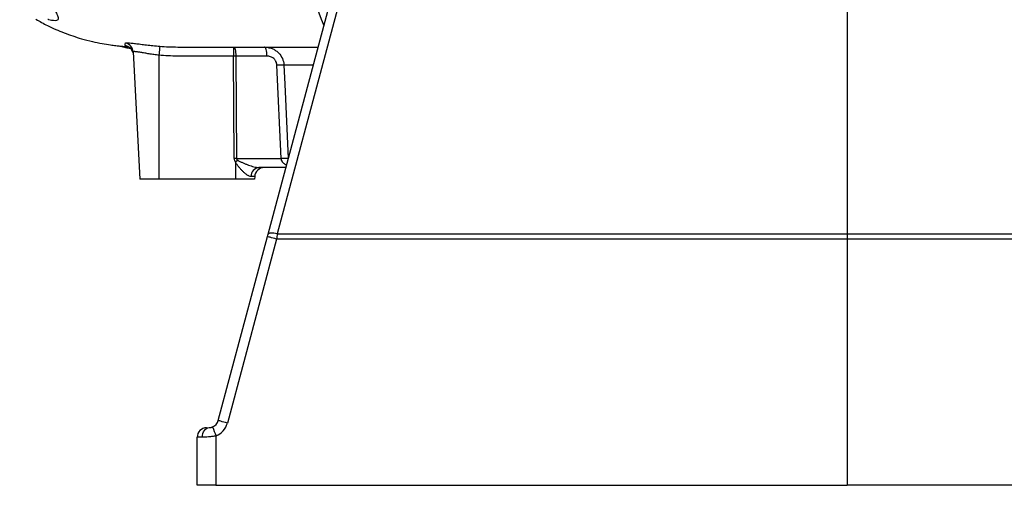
# Model space of a CAD drawing. Header units: millimetres. Extents: x 5667 to 11589, y 2048 to 15393.
# Tile 1 of 9: x 6053 to 8628, y 2048 to 3264. Entities that reach past the tile are written whole.
import ezdxf

# ---------------------------------------------------------------- set-up
doc = ezdxf.new("R2010")
doc.units = ezdxf.units.MM
doc.header["$LTSCALE"] = 5

msp = doc.modelspace()

# ---------------------------------------------------------------- linework, layer by layer
at = {"color": 7, "linetype": 'Continuous', "lineweight": 25}
for p, q in [((6702.8, 2704.6), (7235.5, 4693)), ((8217.2, 3980.7), (8217.2, 2704.7)), ((6331.8, 3195.9), (6330.4, 3196.1)), ((6611.9, 3193.2), (6693.1, 3193.2)), ((6611.9, 3193.2), (6611.9, 3169.5)), ((6693.1, 3193.2), (6702.3, 3191.6)), ((6349.8, 3180.3), (6367.2, 2848.2)), ((6417.2, 3171.6), (6417.2, 2848.2)), ((6613.7, 2901.9), (6611.9, 3169.5)), ((6699.6, 3169.5), (6618.3, 3169.5)), ((6618.3, 3169.5), (6620.2, 2901.9)), ((6737, 2901.9), (6725.6, 3145.8)), ((6617.2, 2892.7), (6617.2, 2848.2)), ((6620.2, 2901.9), (6737, 2901.9)), ((6749.3, 2878.2), (6678.6, 2878.2)), ((6417.2, 2848.2), (6367.2, 2848.2)), ((6617.2, 2848.2), (6417.2, 2848.2)), ((6667.2, 2848.2), (6617.2, 2848.2)), ((6667.5, 2854.5), (6658.2, 2854.5)), ((6667.5, 2854.5), (6667.2, 2848.2)), ((6572.3, 2217.3), (6701, 2697.9)), ((6724.7, 2691.4), (6596, 2210.8)), ((8217.2, 2691.5), (6724.7, 2691.4)), ((9709.6, 2691.4), (8217.2, 2691.5)), ((8217.2, 2691.5), (8217.2, 2048.2)), ((6541.7, 2198.7), (6548.5, 2198.8)), ((6530.8, 2173.8), (6517.2, 2173.7)), ((6517.2, 2048.2), (6517.2, 2173.7)), ((6566.3, 2177.4), (6566.3, 2048.2)), ((6566.3, 2048.2), (6517.2, 2048.2)), ((6566.3, 2048.2), (8217.2, 2048.2)), ((9868, 2048.2), (8217.2, 2048.2))]:
    msp.add_line(p, q, dxfattribs=at)
at = {"color": 8, "linetype": 'Continuous', "lineweight": 25}
for q in [(6755.7, 2901.9), (6755.4, 2900.8)]:
    msp.add_line((6755.3, 2901.9), q, dxfattribs=at)
at = {"color": 7, "linetype": 'Continuous', "lineweight": 25, "flags": 128}
for points in [[(7259, 4693.2), (7246.5, 4646.5), (7196.5, 4459.7), (6996.4, 3712.3), (6726.5, 2704.8)], [(6419.2, 3195.2), (6419.1, 3194.6), (6419, 3193.2), (6418.8, 3191), (6418.6, 3188.1), (6418.2, 3184.6), (6417.9, 3180.5), (6417.5, 3176.2), (6417.2, 3171.6)], [(6611.9, 3193.2), (6613.1, 3192.8), (6614.3, 3191.5), (6615.3, 3189.3), (6616.3, 3186.4), (6617.1, 3182.8), (6617.7, 3178.7), (6618.1, 3174.2), (6618.3, 3169.5)], [(6699.6, 3169.5), (6699.4, 3174.2), (6699, 3178.7), (6698.3, 3182.8), (6697.5, 3186.4), (6696.6, 3189.3), (6695.5, 3191.5), (6694.3, 3192.8), (6693.1, 3193.2)], [(6349.3, 3178.4), (6349.5, 3177.6), (6350.1, 3173.2)], [(6743.8, 3145.8), (6746.2, 3095.9), (6755.3, 2901.9)], [(6617.2, 2892.7), (6618, 2893.3), (6618.8, 2893.9), (6619.5, 2894.4), (6620.3, 2895), (6621.1, 2895.6), (6621.9, 2896.2), (6622.7, 2896.7), (6623.4, 2897.3)], [(6726.5, 2704.8), (6722.1, 2705.8), (6717.8, 2706.5), (6713.8, 2706.9), (6710.3, 2707), (6707.3, 2706.8), (6705, 2706.4), (6703.5, 2705.6), (6702.8, 2704.6)], [(6726.5, 2704.8), (6802.8, 2704.8), (7202.8, 2704.7), (7602.7, 2704.7), (8217.2, 2704.7)], [(8217.2, 2704.7), (8317.1, 2704.7), (8717.1, 2704.7), (9117, 2704.7), (9707.8, 2704.8)], [(6724.7, 2691.4), (6720.1, 2692.7), (6715.6, 2693.9), (6711.5, 2695), (6707.9, 2696), (6705, 2696.8), (6702.8, 2697.4), (6701.5, 2697.8), (6701, 2697.9)], [(6596, 2210.8), (6591.3, 2212.1), (6586.9, 2213.3), (6582.8, 2214.4), (6579.2, 2215.4), (6576.2, 2216.2), (6574, 2216.8), (6572.7, 2217.2), (6572.3, 2217.3)], [(6530.8, 2173.8), (6531.1, 2178.6), (6532.1, 2183.3), (6533.7, 2187.6), (6535.9, 2191.3), (6538.6, 2194.5), (6541.7, 2196.8), (6545, 2198.2), (6548.5, 2198.8)]]:
    msp.add_lwpolyline(points, dxfattribs=at)
at = {"color": 7, "linetype": 'Continuous', "lineweight": 25}
for centre, radius, start, end in [((8217.2, 3798.2), 1475, 180, 201.8483), ((6324.8, 3179), 25, 3.0307, 79.0351), ((6615.1, 2706.4), 463.2, 89.6004, 90.3996), ((6734.7, 3001.5), 144.6, 86.3836, 93.6164), ((6616.9, 2438.7), 463.2, 89.6004, 90.3996), ((6746.2, 2759.3), 143, 86.3381, 93.6619), ((6681, 2855.6), 22.8, 95.9828, 182.606), ((6692.5, 2853.2), 25, 90, 177), ((6548.1, 2223.8), 25, 291.8507, 345.0022), ((6542.2, 2173.7), 25, 91, 180), ((6919.3, 2325.6), 382.8, 199.0573, 202.7759), ((6547.7, 2223.8), 50, 291.8507, 345.0022)]:
    msp.add_arc(centre, radius, start, end, dxfattribs=at)
at = {"color": 8, "linetype": 'Continuous', "lineweight": 25}
msp.add_arc((6325.2, 3171.9), 25, 14.9604, 83.4602, dxfattribs=at)
at = {"color": 7, "linetype": 'Continuous', "lineweight": 25}
for centre, major_axis, ratio, start_param, end_param in [((6807.1, 2904.5), (193.4, 2.7), 0.25811, 3.13976, 3.327145), ((6807.1, 2903.2), (187, 1.3), 0.133521, 3.140673, 3.328058)]:
    msp.add_ellipse(centre, major_axis=major_axis, ratio=ratio, start_param=start_param, end_param=end_param, dxfattribs=at)
at = {"color": 8, "linetype": 'Continuous', "lineweight": 25}
for points, knots in [([(6055, 3733.2), (6054.8, 3720.7), (6054.2, 3695.8), (6053, 3658.7), (6052.9, 3622.1), (6054.6, 3584.8), (6058, 3547.6), (6063.2, 3510.4), (6070.2, 3475), (6078.4, 3442.2), (6087.5, 3412.4), (6097.3, 3385.3), (6107.7, 3360.5), (6118.1, 3338.6), (6128, 3319.7), (6137, 3303.4), (6144.9, 3289.5), (6150.2, 3279.4), (6152.9, 3272.4), (6153.8, 3267.7), (6152.8, 3264.3), (6149.4, 3261.9), (6141.8, 3261.7), (6133.5, 3263), (6127.6, 3265), (6126.9, 3265.2)], [0, 0, 0, 0, 0.043967, 0.087931, 0.132872, 0.177814, 0.227769, 0.277727, 0.329297, 0.380872, 0.429449, 0.47803, 0.527725, 0.577422, 0.624016, 0.670606, 0.718311, 0.766, 0.797826, 0.829647, 0.862278, 0.894907, 0.944094, 0.994071, 1, 1, 1, 1]), ([(6330.4, 3196.1), (6330.3, 3196.1), (6328.2, 3196.4), (6328.1, 3196.6), (6328, 3196.7)], [0, 0, 0, 0, 0.05749, 1, 1, 1, 1]), ([(6702.3, 3191.6), (6705.3, 3191.2), (6711.2, 3190.6), (6719.4, 3186.3), (6729.3, 3179.3), (6738.7, 3167.6), (6743.1, 3154.8), (6743.7, 3147.6), (6743.8, 3145.8)], [0, 0, 0, 0, 0.1305519, 0.2669446, 0.4079648, 0.6745379, 0.9220429, 1, 1, 1, 1]), ([(6821, 3145.8), (6812, 3145.8), (6791.7, 3145.8), (6770.6, 3145.8), (6754.2, 3145.8), (6747.3, 3145.8), (6743.8, 3145.8)], [0, 0, 0, 0, 0.254232, 0.577104, 0.788552, 1, 1, 1, 1]), ([(6751, 2884.5), (6749.7, 2885.1), (6745.6, 2886.7), (6741.8, 2890.7), (6738.6, 2895.6), (6737.4, 2898.8), (6737.1, 2901.4), (6737, 2901.9)], [0, 0, 0, 0, 0.188856, 0.579356, 0.680212, 0.933164, 1, 1, 1, 1])]:
    msp.add_open_spline(points, degree=3, knots=knots, dxfattribs=at)
at = {"color": 7, "linetype": 'Continuous', "lineweight": 25}
for points, knots in [([(6095.3, 3265.8), (6105.3, 3260.1), (6129.1, 3246.7), (6169, 3229.7), (6208.6, 3216.2), (6242, 3207.5), (6267.4, 3202.2), (6287.9, 3198.9), (6303.7, 3196.9), (6316.3, 3195.5), (6327.5, 3194.6), (6333.9, 3194.2), (6336.3, 3194.1), (6336.5, 3194.1)], [0, 0, 0, 0, 0.132054, 0.314941, 0.499298, 0.613846, 0.713728, 0.799008, 0.853468, 0.899914, 0.943978, 0.994334, 1, 1, 1, 1]), ([(6314.9, 3195.7), (6315.9, 3195.5), (6320.2, 3194.4), (6327.1, 3192.8), (6335.3, 3191), (6340.5, 3189.8), (6343, 3189.3)], [0, 0, 0, 0, 0.107621, 0.427646, 0.723197, 1, 1, 1, 1]), ([(6328, 3196.7), (6328.2, 3197.4), (6328.5, 3198.2), (6329, 3200.4), (6329.3, 3201.7), (6329.6, 3203.5)], [0, 0, 0, 0, 0.5, 0.5, 1, 1, 1, 1]), ([(6329.6, 3203.5), (6329.6, 3203.8), (6330.2, 3204), (6332, 3204.2), (6332.7, 3204.2), (6334.4, 3204.2), (6335.4, 3204.2), (6338.8, 3204), (6341.5, 3203.8), (6346.3, 3203.3), (6348.1, 3203.2), (6351.8, 3202.7), (6353.7, 3202.5), (6359.9, 3201.8), (6364.3, 3201.2), (6371.7, 3200.3), (6374.2, 3200), (6379.3, 3199.4), (6381.9, 3199), (6387.3, 3198.4), (6390.1, 3198.1), (6395.7, 3197.4), (6398.6, 3197.1), (6407.3, 3196.2), (6413.2, 3195.7), (6419.2, 3195.2)], [0, 0, 0, 0, 0.125, 0.125, 0.1875, 0.1875, 0.25, 0.25, 0.375, 0.375, 0.4375, 0.4375, 0.5, 0.5, 0.625, 0.625, 0.6875, 0.6875, 0.75, 0.75, 0.8125, 0.8125, 0.875, 0.875, 1, 1, 1, 1]), ([(6331.7, 3195.9), (6331.6, 3195.9), (6331.6, 3196), (6332.2, 3195.8), (6333.6, 3195.4), (6336, 3194.5), (6339, 3192.8), (6342.4, 3190.2), (6345.6, 3186.5), (6348.1, 3182.5), (6348.9, 3179.5), (6349.2, 3178.3)], [0, 0, 0, 0, 0.076929, 0.18418, 0.274213, 0.363311, 0.470551, 0.596559, 0.736539, 0.891598, 1, 1, 1, 1]), ([(6419.2, 3195.2), (6427, 3194.5), (6434.9, 3194), (6450.6, 3193.4), (6458.5, 3193.2), (6466.3, 3193.2)], [0, 0, 0, 0, 0.5, 0.5, 1, 1, 1, 1]), ([(6466.3, 3193.2), (6466.3, 3193.2), (6466.3, 3193.2), (6466.3, 3193.2), (6483, 3193.2), (6499.7, 3193.2), (6516.3, 3193.2), (6548.2, 3193.2), (6580, 3193.2), (6611.9, 3193.2)], [-0.00000006, -0.00000006, -0.00000006, -0.00000006, 0, 0, 0, 0.01, 0.01, 0.01, 0.02910736, 0.02910736, 0.02910736, 0.02910736]), ([(6693.1, 3193.2), (6696.8, 3193.2), (6704.1, 3193.2), (6720.3, 3193.2), (6741.2, 3193.2), (6767.9, 3193.2), (6798.2, 3193.2), (6822, 3193.2), (6833.7, 3193.2)], [0, 0, 0, 0, 0.149946, 0.300225, 0.476679, 0.653269, 0.829723, 1, 1, 1, 1]), ([(6417.2, 3171.6), (6412.7, 3172.1), (6408.3, 3172.6), (6401.9, 3173.6), (6399.7, 3173.9), (6395.5, 3174.5), (6393.4, 3174.9), (6387.4, 3175.9), (6383.5, 3176.5), (6376.1, 3177.8), (6372.7, 3178.4), (6368, 3179.2), (6366.5, 3179.4), (6363.7, 3179.9), (6362.4, 3180.1), (6358.7, 3180.6), (6356.6, 3180.9), (6354, 3181), (6353.3, 3181.1), (6352, 3181.1), (6351.4, 3181.1), (6350.2, 3180.9), (6349.7, 3180.7), (6349.8, 3180.3)], [0, 0, 0, 0, 0.125, 0.125, 0.1875, 0.1875, 0.25, 0.25, 0.375, 0.375, 0.5, 0.5, 0.5625, 0.5625, 0.625, 0.625, 0.75, 0.75, 0.8125, 0.8125, 0.875, 0.875, 1, 1, 1, 1]), ([(6611.9, 3169.5), (6579.4, 3169.5), (6538.8, 3169.5), (6498.3, 3169.5), (6482, 3169.5), (6473.9, 3169.5), (6449.6, 3169.6), (6433.4, 3170.2), (6417.2, 3171.6)], [0, 0, 0, 0, 0.5, 0.625, 0.625, 0.75, 0.75, 1, 1, 1, 1]), ([(6725.6, 3145.8), (6725.5, 3147.5), (6725.3, 3149.2), (6724.4, 3152.3), (6723.9, 3153.9), (6722.8, 3156.1), (6722.4, 3156.8), (6721.5, 3158.2), (6721, 3158.9), (6719.5, 3160.8), (6718.4, 3161.9), (6715.9, 3164.1), (6714.6, 3165), (6711.9, 3166.7), (6710.4, 3167.3), (6705.9, 3169), (6702.8, 3169.5), (6699.6, 3169.5)], [0, 0, 0, 0, 0.125, 0.125, 0.25, 0.25, 0.3125, 0.3125, 0.375, 0.375, 0.5, 0.5, 0.625, 0.625, 0.75, 0.75, 1, 1, 1, 1]), ([(6658.2, 2854.5), (6656.7, 2854.5), (6655, 2855), (6652.3, 2856.1), (6651.4, 2856.6), (6649.6, 2857.6), (6648.7, 2858.2), (6645.9, 2860), (6644.1, 2861.5), (6640.4, 2864.6), (6638.5, 2866.3), (6634.9, 2869.8), (6633.1, 2871.7), (6629.6, 2875.5), (6627.9, 2877.5), (6624.5, 2881.6), (6622.9, 2883.7), (6619.8, 2888), (6618.4, 2890.3), (6617.2, 2892.7)], [0, 0, 0, 0, 0.125, 0.125, 0.1875, 0.1875, 0.25, 0.25, 0.375, 0.375, 0.5, 0.5, 0.625, 0.625, 0.75, 0.75, 0.875, 0.875, 1, 1, 1, 1]), ([(6623.4, 2897.3), (6624.5, 2896.6), (6625.6, 2895.9), (6627.8, 2894.7), (6628.9, 2894.1), (6632.3, 2892.4), (6634.6, 2891.4), (6639.3, 2889.4), (6641.7, 2888.4), (6646.4, 2886.6), (6648.8, 2885.7), (6653.5, 2884), (6655.9, 2883.2), (6660.6, 2881.7), (6663, 2881), (6667.7, 2879.8), (6670, 2879.3), (6674.5, 2878.5), (6676.6, 2878.2), (6678.6, 2878.2)], [0, 0, 0, 0, 0.0625, 0.0625, 0.125, 0.125, 0.25, 0.25, 0.375, 0.375, 0.5, 0.5, 0.625, 0.625, 0.75, 0.75, 0.875, 0.875, 1, 1, 1, 1]), ([(6548.5, 2198.8), (6549, 2198.8), (6549.5, 2198.8), (6550.7, 2198.9), (6551.3, 2199), (6552.4, 2199.1), (6552.8, 2199.2), (6553.6, 2199.4), (6554.1, 2199.5), (6555.4, 2199.9), (6556.4, 2200.2), (6557.4, 2200.6)], [0, 0, 0, 0, 0.25, 0.25, 0.5, 0.5, 0.625, 0.625, 0.75, 0.75, 1, 1, 1, 1]), ([(6566.3, 2177.4), (6563, 2176.7), (6559.7, 2176.2), (6554.9, 2175.5), (6553.3, 2175.3), (6550.2, 2174.9), (6548.6, 2174.7), (6544, 2174.3), (6541.1, 2174.1), (6537, 2173.9), (6535.7, 2173.9), (6533.2, 2173.8), (6532, 2173.8), (6530.8, 2173.8)], [0, 0, 0, 0, 0.25, 0.25, 0.375, 0.375, 0.5, 0.5, 0.75, 0.75, 0.875, 0.875, 1, 1, 1, 1])]:
    msp.add_open_spline(points, degree=3, knots=knots, dxfattribs=at)
for points in [[(6701, 2697.9), (6701.6, 2700.2), (6702.2, 2702.4), (6702.8, 2704.6)], [(6726.5, 2704.8), (6725.9, 2700.4), (6725.3, 2696), (6724.7, 2691.4)], [(8217.2, 2704.7), (8217.2, 2700.4), (8217.2, 2696), (8217.2, 2691.5)]]:
    msp.add_open_spline(points, degree=3, dxfattribs=at)

doc.saveas('drawing.dxf')
